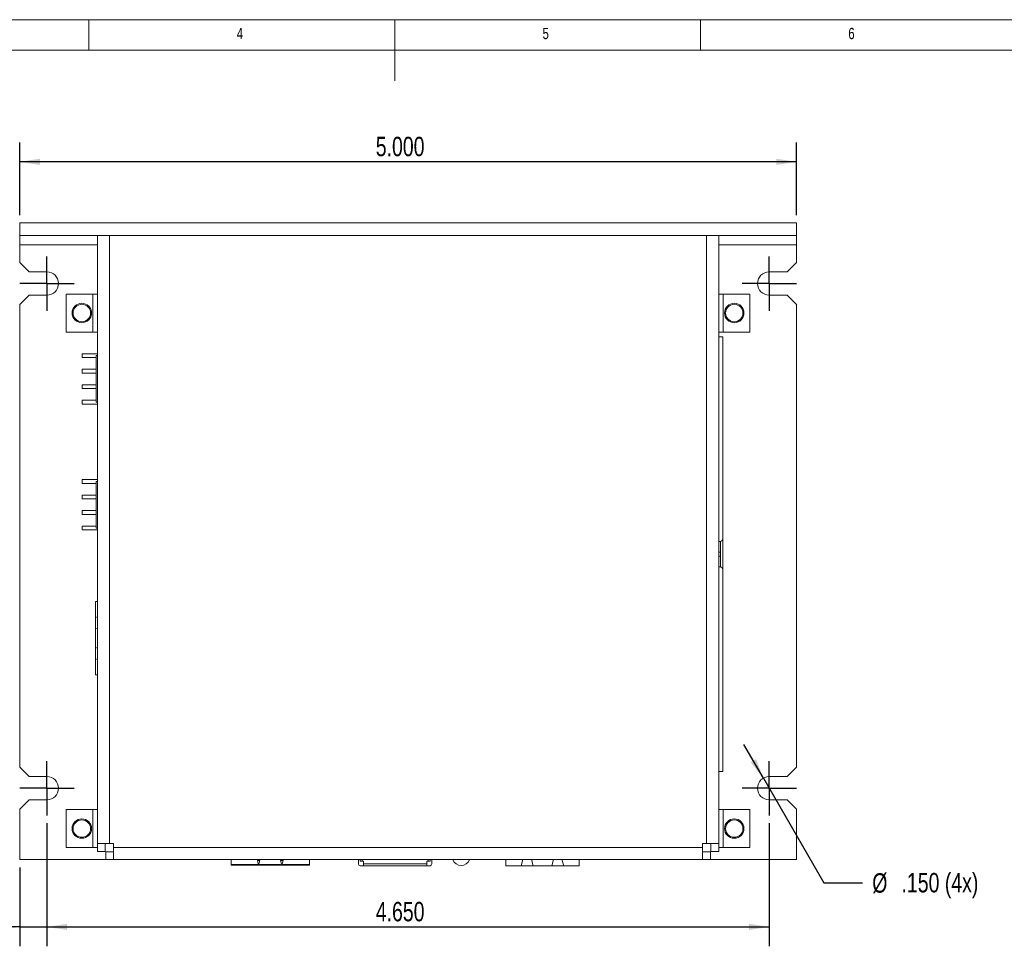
# Model space of a CAD drawing. Header units: inches. Extents: x 0.2 to 16.3, y 0.2 to 11.5.
# Tile 21 of 22: x 5.9 to 12.2, y 5.5 to 11.5. Entities that reach past the tile are written whole.
import ezdxf

# ---------------------------------------------------------------- set-up
doc = ezdxf.new("R2010")
doc.units = ezdxf.units.IN
doc.header["$MEASUREMENT"] = 0
doc.layers.add('FORMAT', color=7, linetype='Continuous')
doc.styles.add('SLDTEXTSTYLE0', font='TXT', dxfattribs={"width": 0.75})
doc.dimstyles.new('SLDDIMSTYLE0', dxfattribs={"dimtxt": 0.125, "dimasz": 0.13, "dimexe": 0, "dimexo": 0.0625, "dimgap": 0.03125, "dimtad": 2, "dimdec": 3, "dimzin": 4, "dimdsep": 46, "dimtxsty": 'Standard', "dimsah": 1, "dimcen": 0.09, "dimadec": 0, "dimazin": 0, "dimtfac": 1, "dimtdec": 3, "dimtofl": 0, "dimtmove": 0, "dimatfit": 3, "dimfxl": 0, "dimtolj": 1, "dimtzin": 12, "dimarcsym": 0})
doc.dimstyles.new('SLDDIMSTYLE2', dxfattribs={"dimtxt": 0.125, "dimasz": 0.13, "dimexe": 0, "dimexo": 0.0625, "dimgap": 0.03125, "dimtad": 2, "dimdec": 3, "dimzin": 12, "dimdsep": 46, "dimtxsty": 'Standard', "dimsah": 1, "dimcen": 0.09, "dimadec": 0, "dimazin": 0, "dimtfac": 1, "dimtdec": 3, "dimtofl": 0, "dimtmove": 0, "dimatfit": 3, "dimfxl": 0, "dimtolj": 1, "dimtzin": 12, "dimarcsym": 0})
doc.dimstyles.new('SLDDIMSTYLE3', dxfattribs={"dimtxt": 0.125, "dimasz": 0.13, "dimexe": 0, "dimexo": 0.0625, "dimgap": 0.03125, "dimtad": 0, "dimtih": 1, "dimtoh": 1, "dimdec": 3, "dimzin": 12, "dimdsep": 46, "dimtxsty": 'Standard', "dimsah": 1, "dimcen": 0.09, "dimadec": 0, "dimazin": 0, "dimtfac": 1, "dimtdec": 3, "dimtmove": 0, "dimatfit": 2, "dimfxl": 0, "dimtolj": 1, "dimtzin": 12, "dimarcsym": 0})

# ---------------------------------------------------------------- blocks, each defined once
blk = doc.blocks.new('*D3')
at = {"layer": 'FORMAT'}
for p, q in [((5.8533, 10.2371), (5.8533, 10.7058)), ((10.8533, 10.2371), (10.8533, 10.7058)), ((10.8533, 10.5808), (5.8533, 10.5808))]:
    blk.add_line(p, q, dxfattribs=at)
for points in [[(5.8533, 10.5808), (5.9833, 10.5608), (5.9833, 10.6008)], [(10.8533, 10.5808), (10.7233, 10.6008), (10.7233, 10.5608)]]:
    blk.add_solid(points, dxfattribs=at)
at = {"layer": 'FORMAT', "insert": (8.1455, 10.7419), "char_height": 0.125, "attachment_point": 1, "style": 'SLDTEXTSTYLE0'}
blk.add_mtext('5.000', dxfattribs=at)
blk = doc.blocks.new('*D6')
at = {"layer": 'FORMAT'}
for p, q in [((6.0283, 6.3221), (6.0283, 5.5291)), ((5.8533, 6.0371), (5.8533, 5.5291)), ((5.8533, 5.6541), (5.2355, 5.6541)), ((5.8533, 5.6541), (6.0283, 5.6541)), ((6.0283, 5.6541), (6.2783, 5.6541))]:
    blk.add_line(p, q, dxfattribs=at)
for points in [[(5.8533, 5.6541), (5.7233, 5.6741), (5.7233, 5.6341)], [(6.0283, 5.6541), (6.1583, 5.6341), (6.1583, 5.6741)]]:
    blk.add_solid(points, dxfattribs=at)
at = {"layer": 'FORMAT', "insert": (5.298, 5.8152), "char_height": 0.125, "attachment_point": 1, "style": 'SLDTEXTSTYLE0'}
blk.add_mtext('.175', dxfattribs=at)
blk = doc.blocks.new('*D7')
at = {"layer": 'FORMAT'}
for p, q in [((6.0283, 6.3221), (6.0283, 5.5291)), ((10.6783, 6.3221), (10.6783, 5.5291)), ((6.0283, 5.6541), (10.6783, 5.6541))]:
    blk.add_line(p, q, dxfattribs=at)
for points in [[(6.0283, 5.6541), (6.1583, 5.6341), (6.1583, 5.6741)], [(10.6783, 5.6541), (10.5483, 5.6741), (10.5483, 5.6341)]]:
    blk.add_solid(points, dxfattribs=at)
at = {"layer": 'FORMAT', "insert": (8.1455, 5.8152), "char_height": 0.125, "attachment_point": 1, "style": 'SLDTEXTSTYLE0'}
blk.add_mtext('4.650', dxfattribs=at)
blk = doc.blocks.new('*D8')
at = {"layer": 'FORMAT'}
for p, q in [((10.6408, 6.612), (10.516, 6.8286)), ((10.6408, 6.612), (11.0291, 5.9385)), ((11.0291, 5.9385), (11.2791, 5.9385))]:
    blk.add_line(p, q, dxfattribs=at)
blk.add_solid([(10.6408, 6.612), (10.5932, 6.7347), (10.5586, 6.7147)], dxfattribs=at)
at = {"layer": 'FORMAT', "char_height": 0.125, "attachment_point": 1, "style": 'SLDTEXTSTYLE0'}
for s, insert in [('%%c', (11.3416, 5.9995)), ('.150 (4x)', (11.5301, 6.0014))]:
    blk.add_mtext(s, dxfattribs=dict(at, insert=insert))
blk = doc.blocks.new('SW_CENTERMARKSYMBOL_0')
at = {"layer": 'FORMAT', "color": 0}
for p, q in [((0, 0.1), (0, 0.175)), ((0, 0), (0, 0.1)), ((-0.1, 0), (-0.175, 0)), ((0, 0), (-0.1, 0)), ((0, 0), (0, -0.1)), ((0, 0), (0.1, 0)), ((0.1, 0), (0.175, 0)), ((0, -0.1), (0, -0.175))]:
    blk.add_line(p, q, dxfattribs=at)
blk = doc.blocks.new('SW_CENTERMARKSYMBOL_1')
at = {"layer": 'FORMAT', "color": 0}
for p, q in [((0, 0.1), (0, 0.175)), ((0, 0), (0, 0.1)), ((-0.1, 0), (-0.175, 0)), ((0, 0), (-0.1, 0)), ((0, 0), (0, -0.1)), ((0, 0), (0.1, 0)), ((0.1, 0), (0.175, 0)), ((0, -0.1), (0, -0.175))]:
    blk.add_line(p, q, dxfattribs=at)
blk = doc.blocks.new('SW_CENTERMARKSYMBOL_2')
at = {"layer": 'FORMAT', "color": 0}
for p, q in [((0, 0.1), (0, 0.175)), ((0, 0), (0, 0.1)), ((-0.1, 0), (-0.175, 0)), ((0, 0), (-0.1, 0)), ((0, 0), (0, -0.1)), ((0, 0), (0.1, 0)), ((0.1, 0), (0.175, 0)), ((0, -0.1), (0, -0.175))]:
    blk.add_line(p, q, dxfattribs=at)
blk = doc.blocks.new('SW_CENTERMARKSYMBOL_3')
at = {"layer": 'FORMAT', "color": 0}
for p, q in [((0, 0.1), (0, 0.175)), ((0, 0), (0, 0.1)), ((-0.1, 0), (-0.175, 0)), ((0, 0), (-0.1, 0)), ((0, 0), (0, -0.1)), ((0, 0), (0.1, 0)), ((0.1, 0), (0.175, 0)), ((0, -0.1), (0, -0.175))]:
    blk.add_line(p, q, dxfattribs=at)

msp = doc.modelspace()

# ---------------------------------------------------------------- linework, layer by layer
at = {"color": 7, "linetype": 'Continuous', "lineweight": 0}
for p, q in [((16.3386, 11.4961), (0.1969, 11.4961)), ((6.2992, 11.2992), (6.2992, 11.4961)), ((8.2677, 11.4961), (8.2677, 11.1024)), ((10.2362, 11.2992), (10.2362, 11.4961)), ((16.1417, 11.2992), (0.3937, 11.2992))]:
    msp.add_line(p, q, dxfattribs=at)
at = {"color": 7, "linetype": 'Continuous', "lineweight": 15}
for p, q in [((5.8533, 10.1871), (5.8533, 10.1071)), ((10.8533, 10.1871), (5.8533, 10.1871)), ((5.9133, 10.1871), (5.8533, 10.1871)), ((6.0283, 10.1871), (5.9133, 10.1871)), ((6.1033, 10.1871), (6.0283, 10.1871)), ((10.6783, 10.1871), (10.6033, 10.1871)), ((10.7933, 10.1871), (10.6783, 10.1871)), ((10.8533, 10.1871), (10.7933, 10.1871)), ((10.8533, 10.1871), (10.8533, 10.1071)), ((10.8533, 10.1071), (5.8533, 10.1071)), ((5.9133, 10.1071), (5.8533, 10.1071)), ((5.8533, 10.1071), (5.8533, 10.0471)), ((6.0283, 10.1071), (5.9133, 10.1071)), ((6.1033, 10.1071), (6.0283, 10.1071)), ((6.3533, 6.1911), (6.3533, 10.1071)), ((6.4323, 10.1071), (6.4323, 6.1911)), ((10.2743, 10.1071), (6.4323, 10.1071)), ((10.2743, 6.1911), (10.2743, 10.1071)), ((10.3533, 10.1071), (10.3533, 6.1911)), ((10.6783, 10.1071), (10.6033, 10.1071)), ((10.7933, 10.1071), (10.6783, 10.1071)), ((10.8533, 10.1071), (10.7933, 10.1071)), ((10.8533, 10.0471), (10.8533, 10.1071)), ((5.8533, 10.0471), (5.8533, 9.9321)), ((6.3533, 10.0471), (5.8533, 10.0471)), ((10.8533, 10.0471), (10.3533, 10.0471)), ((10.8533, 9.9321), (10.8533, 10.0471)), ((5.8533, 9.9321), (5.9133, 9.8721)), ((10.7933, 9.8721), (10.8533, 9.9321)), ((5.9133, 9.8721), (6.0283, 9.8721)), ((10.6783, 9.8721), (10.7933, 9.8721)), ((5.9133, 9.7221), (5.8533, 9.6621)), ((6.0283, 9.7221), (5.9133, 9.7221)), ((6.1533, 9.7296), (6.1533, 9.4846)), ((6.3243, 9.7296), (6.1533, 9.7296)), ((6.3243, 9.7296), (6.3243, 9.4846)), ((6.3243, 9.7296), (6.3533, 9.7296)), ((10.3823, 9.7296), (10.3533, 9.7296)), ((10.3823, 9.4846), (10.3823, 9.7296)), ((10.5533, 9.7296), (10.3823, 9.7296)), ((10.5533, 9.4846), (10.5533, 9.7296)), ((10.7933, 9.7221), (10.6783, 9.7221)), ((10.8533, 9.6621), (10.7933, 9.7221)), ((5.8533, 9.6621), (5.8533, 6.6821)), ((10.8533, 6.6821), (10.8533, 9.6621)), ((6.1533, 9.4846), (6.3243, 9.4846)), ((6.3533, 9.4846), (6.3243, 9.4846)), ((10.3533, 9.4846), (10.3823, 9.4846)), ((10.3805, 9.4543), (10.3533, 9.4543)), ((10.3533, 9.4543), (10.3805, 9.4543)), ((10.3805, 8.1568), (10.3805, 9.4543)), ((10.3823, 9.4846), (10.5533, 9.4846)), ((6.3533, 9.3454), (6.2553, 9.3454)), ((6.2553, 9.3204), (6.2553, 9.3454)), ((6.3453, 9.3204), (6.2553, 9.3204)), ((6.3453, 9.0329), (6.3453, 9.3329)), ((6.3453, 9.3329), (6.3533, 9.3329)), ((6.2553, 9.2204), (6.2553, 9.2454)), ((6.3453, 9.2454), (6.2553, 9.2454)), ((6.3453, 9.2204), (6.2553, 9.2204)), ((6.2553, 9.1204), (6.2553, 9.1454)), ((6.3453, 9.1454), (6.2553, 9.1454)), ((6.3453, 9.1204), (6.2553, 9.1204)), ((6.2553, 9.0204), (6.2553, 9.0454)), ((6.3453, 9.0454), (6.2553, 9.0454)), ((6.3533, 9.0204), (6.2553, 9.0204)), ((6.3533, 9.0329), (6.3453, 9.0329)), ((6.3533, 8.5353), (6.2553, 8.5353)), ((6.2553, 8.5103), (6.2553, 8.5353)), ((6.3453, 8.5103), (6.2553, 8.5103)), ((6.3453, 8.2228), (6.3453, 8.5228)), ((6.3453, 8.5228), (6.3533, 8.5228)), ((6.3453, 8.4353), (6.2553, 8.4353)), ((6.2553, 8.4103), (6.2553, 8.4353)), ((6.3453, 8.4103), (6.2553, 8.4103)), ((6.2553, 8.3103), (6.2553, 8.3353)), ((6.3453, 8.3353), (6.2553, 8.3353)), ((6.3453, 8.3103), (6.2553, 8.3103)), ((6.3453, 8.2353), (6.2553, 8.2353)), ((6.2553, 8.2103), (6.2553, 8.2353)), ((6.3533, 8.2103), (6.2553, 8.2103)), ((6.3533, 8.2228), (6.3453, 8.2228)), ((10.3533, 8.1368), (10.3605, 8.1368)), ((10.3655, 8.1375), (10.3655, 8.0666)), ((10.3805, 8.1568), (10.3805, 7.9518)), ((10.3655, 8.0666), (10.3533, 8.0666)), ((10.3655, 8.0421), (10.3655, 8.0666)), ((10.3533, 8.0421), (10.3655, 8.0421)), ((10.3655, 8.0421), (10.3655, 7.9712)), ((10.3605, 7.9718), (10.3533, 7.9718)), ((10.3805, 6.6543), (10.3805, 7.9518)), ((6.3413, 7.6501), (6.3413, 7.7495)), ((6.3533, 7.7495), (6.3413, 7.7495)), ((6.3413, 7.6501), (6.3533, 7.6467)), ((6.3413, 7.5733), (6.3413, 7.6501)), ((6.3533, 7.5767), (6.3413, 7.5733)), ((6.3413, 7.5733), (6.3413, 7.4532)), ((6.3413, 7.4532), (6.3533, 7.4498)), ((6.3413, 7.3765), (6.3413, 7.4532)), ((6.3533, 7.3799), (6.3413, 7.3765)), ((6.3413, 7.2771), (6.3413, 7.3765)), ((6.3413, 7.2771), (6.3533, 7.2771)), ((5.8533, 6.6821), (5.9133, 6.6221)), ((10.7933, 6.6221), (10.8533, 6.6821)), ((5.9133, 6.6221), (6.0283, 6.6221)), ((10.3533, 6.6543), (10.3805, 6.6543)), ((10.3533, 6.6543), (10.3805, 6.6543)), ((10.6783, 6.6221), (10.7933, 6.6221)), ((5.9133, 6.4721), (5.8533, 6.4121)), ((6.0283, 6.4721), (5.9133, 6.4721)), ((10.7933, 6.4721), (10.6783, 6.4721)), ((10.8533, 6.4121), (10.7933, 6.4721)), ((5.8533, 6.4121), (5.8533, 6.0871)), ((6.1533, 6.4096), (6.1533, 6.1646)), ((6.3243, 6.4096), (6.1533, 6.4096)), ((6.3243, 6.4096), (6.3243, 6.1646)), ((6.3243, 6.4096), (6.3533, 6.4096)), ((10.3823, 6.4096), (10.3533, 6.4096)), ((10.3823, 6.1646), (10.3823, 6.4096)), ((10.5533, 6.4096), (10.3823, 6.4096)), ((10.5533, 6.1646), (10.5533, 6.4096)), ((10.8533, 6.0871), (10.8533, 6.4121)), ((6.1533, 6.1646), (6.3243, 6.1646)), ((6.3533, 6.1646), (6.3243, 6.1646)), ((6.4323, 6.1911), (6.3533, 6.1911)), ((6.3533, 6.1911), (6.3533, 6.1406)), ((6.4033, 6.1911), (6.4033, 6.1406)), ((6.4323, 6.1911), (6.4573, 6.1911)), ((6.4573, 6.1911), (6.4573, 6.1661)), ((6.4573, 6.1661), (10.2493, 6.1661)), ((6.4573, 6.0871), (6.4573, 6.1661)), ((10.2493, 6.1661), (10.2493, 6.1911)), ((10.2493, 6.1911), (10.2743, 6.1911)), ((10.2493, 6.1661), (10.2493, 6.0871)), ((10.3533, 6.1911), (10.2743, 6.1911)), ((10.3033, 6.1911), (10.3033, 6.1406)), ((10.3533, 6.1911), (10.3533, 6.1406)), ((10.3533, 6.1646), (10.3823, 6.1646)), ((10.3823, 6.1646), (10.5533, 6.1646)), ((5.8533, 6.0871), (6.4068, 6.0871)), ((6.4033, 6.1406), (6.3533, 6.1406)), ((6.4068, 6.1371), (6.4068, 6.0871)), ((6.4068, 6.1371), (6.4573, 6.1371)), ((6.4068, 6.0871), (6.4573, 6.0871)), ((6.4573, 6.0871), (10.2493, 6.0871)), ((7.2137, 6.0553), (7.2137, 6.0871)), ((7.7184, 6.0553), (7.7184, 6.0871)), ((8.0341, 6.0596), (8.0341, 6.0871)), ((8.0459, 6.0871), (8.0459, 6.0773)), ((8.0577, 6.0871), (8.0577, 6.0773)), ((8.4829, 6.0773), (8.4829, 6.0871)), ((8.4947, 6.0773), (8.4947, 6.0871)), ((8.5065, 6.0871), (8.5065, 6.0596)), ((8.9822, 6.0871), (8.9822, 6.0478)), ((9.0816, 6.0478), (9.0927, 6.0871)), ((9.1472, 6.0871), (9.1583, 6.0478)), ((9.2784, 6.0478), (9.2896, 6.0871)), ((9.344, 6.0871), (9.3552, 6.0478)), ((9.4546, 6.0478), (9.4546, 6.0871)), ((10.2493, 6.1371), (10.2997, 6.1371)), ((10.2493, 6.0871), (10.2997, 6.0871)), ((10.2997, 6.0871), (10.2997, 6.1371)), ((10.2997, 6.0871), (10.8533, 6.0871)), ((10.3533, 6.1406), (10.3033, 6.1406)), ((7.2137, 6.0553), (7.3831, 6.0553)), ((7.2137, 6.0514), (7.2137, 6.0553)), ((7.2137, 6.0514), (7.3831, 6.0514)), ((7.3831, 6.0809), (7.3989, 6.0809)), ((7.391, 6.0514), (7.3831, 6.0809)), ((7.3831, 6.0553), (7.3831, 6.0514)), ((7.3831, 6.0514), (7.3989, 6.0514)), ((7.3989, 6.0809), (7.391, 6.0514)), ((7.3989, 6.0514), (7.3989, 6.0553)), ((7.3989, 6.0553), (7.5331, 6.0553)), ((7.3989, 6.0514), (7.5331, 6.0514)), ((7.5331, 6.0809), (7.5489, 6.0809)), ((7.541, 6.0514), (7.5331, 6.0809)), ((7.5331, 6.0553), (7.5331, 6.0514)), ((7.5331, 6.0514), (7.5489, 6.0514)), ((7.5489, 6.0809), (7.541, 6.0514)), ((7.5489, 6.0553), (7.7184, 6.0553)), ((7.5489, 6.0514), (7.5489, 6.0553)), ((7.5489, 6.0514), (7.7184, 6.0514)), ((7.7184, 6.0553), (7.7184, 6.0514)), ((8.0459, 6.0773), (8.0577, 6.0773)), ((8.0655, 6.0478), (8.0459, 6.0478)), ((8.0577, 6.0773), (8.0655, 6.0773)), ((8.0655, 6.0596), (8.0655, 6.0773)), ((8.0655, 6.0596), (8.475, 6.0596)), ((8.0655, 6.0478), (8.0655, 6.0596)), ((8.0655, 6.0478), (8.475, 6.0478)), ((8.475, 6.0773), (8.475, 6.0596)), ((8.475, 6.0773), (8.4829, 6.0773)), ((8.475, 6.0596), (8.475, 6.0478)), ((8.475, 6.0478), (8.4947, 6.0478)), ((8.4947, 6.0773), (8.4829, 6.0773)), ((9.0816, 6.0478), (8.9822, 6.0478)), ((9.1583, 6.0478), (9.0816, 6.0478)), ((9.1583, 6.0478), (9.2784, 6.0478)), ((9.3552, 6.0478), (9.2784, 6.0478)), ((9.4546, 6.0478), (9.3552, 6.0478))]:
    msp.add_line(p, q, dxfattribs=at)
for centre, radius in [((6.2533, 9.6071), 0.0625), ((6.2533, 9.6071), 0.056), ((10.4533, 9.6071), 0.0625), ((10.4533, 9.6071), 0.056), ((6.2533, 6.2871), 0.0625), ((6.2533, 6.2871), 0.056), ((10.4533, 6.2871), 0.0625), ((10.4533, 6.2871), 0.056)]:
    msp.add_circle(centre, radius, dxfattribs=at)
for centre, radius, start, end in [((6.0283, 9.7971), 0.075, 270, 90), ((10.6783, 9.7971), 0.075, 90, 270), ((10.3605, 8.1568), 0.02, 270, 0), ((10.3605, 7.9518), 0.02, 0, 90), ((6.0283, 6.5471), 0.075, 270, 90), ((10.6783, 6.5471), 0.075, 90, 270), ((8.6953, 6.1057), 0.057, 199.10721, 270), ((8.6953, 6.1057), 0.057, 270, 340.89279), ((8.0459, 6.0596), 0.0118, 180, 270), ((8.4947, 6.0596), 0.0118, 270, 0)]:
    msp.add_arc(centre, radius, start, end, dxfattribs=at)
for points in [[(8.1764, 6.0871), (8.1764, 6.0868)], [(8.183, 6.0871), (8.183, 6.0868)]]:
    msp.add_open_spline(points, degree=1, dxfattribs=at)

# ---------------------------------------------------------------- block references
at = {"layer": 'FORMAT'}
for name, p in [('SW_CENTERMARKSYMBOL_2', (6.0283, 9.7971)), ('SW_CENTERMARKSYMBOL_3', (10.6783, 9.7971)), ('SW_CENTERMARKSYMBOL_0', (6.0283, 6.5471)), ('SW_CENTERMARKSYMBOL_1', (10.6783, 6.5471))]:
    msp.add_blockref(name, p, dxfattribs=at)

# ---------------------------------------------------------------- texts
at = {"color": 7, "linetype": 'Continuous', "lineweight": 0, "char_height": 0.0729, "attachment_point": 1, "style": 'SLDTEXTSTYLE0'}
for s, insert in [('4', (7.2507, 11.4436)), ('5', (9.2192, 11.4436)), ('6', (11.1877, 11.4436))]:
    msp.add_mtext(s, dxfattribs=dict(at, insert=insert))

# ---------------------------------------------------------------- dimensions: what is measured, and where the dimension line sits
at = {"layer": 'FORMAT'}
for base, p1, p2, dimstyle, picture, middle in [((5.8533, 10.5808), (10.8533, 10.1871), (5.8533, 10.1871), 'SLDDIMSTYLE0', '*D3', (8.3533, 10.5808)), ((6.0283, 5.6541), (5.8533, 6.0871), (6.0283, 6.3721), 'SLDDIMSTYLE2', '*D6', (5.4596, 5.6541)), ((10.6783, 5.6541), (6.0283, 6.3721), (10.6783, 6.3721), 'SLDDIMSTYLE0', '*D7', (8.3533, 5.6541))]:
    dim = msp.add_linear_dim(base=base, p1=p1, p2=p2, dimstyle=dimstyle, dxfattribs=at)
    dim.commit()
    dim.dimension.update_dxf_attribs({"geometry": picture, "text_midpoint": middle, "dimtype": 160})
dim = msp.add_radius_dim(center=(10.6783, 6.5471), mpoint=(10.6408, 6.612), text='%%c.150 (4x)', dimstyle='SLDDIMSTYLE3', override={"dimpost": '<>'}, dxfattribs=at)
dim.commit()
dim.dimension.update_dxf_attribs({"geometry": '*D8', "text_midpoint": (11.7682, 5.9385), "dimtype": 164})

doc.saveas('drawing.dxf')
